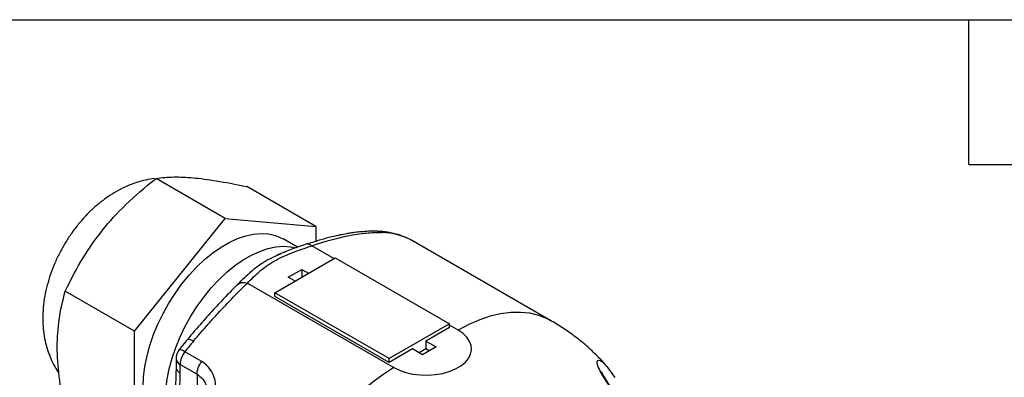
# Model space of a CAD drawing. Header units: millimetres. Extents: x 13 to 546, y 13 to 419.
# Tile 10 of 11: x 388 to 491, y 381 to 419. Entities that reach past the tile are written whole.
import ezdxf

# ---------------------------------------------------------------- set-up
doc = ezdxf.new("R2010")
doc.units = ezdxf.units.MM
doc.header["$LTSCALE"] = 2
doc.linetypes.add('SLD-Solid', pattern=[0])
doc.layers.add('TEXT', color=140, linetype='SLD-Solid', lineweight=25)

msp = doc.modelspace()

# ---------------------------------------------------------------- linework, layer by layer
for p, q in [((409.36, 398.17), (402.07, 402.38)), ((418.91, 397.32), (411.62, 401.52)), ((399.81, 386.29), (409.36, 398.17)), ((409.36, 398.17), (418.91, 397.32)), ((418.91, 397.32), (418.91, 395.75)), ((425.4, 396.81), (425.84, 396.68)), ((416.99, 395.12), (415.46, 396.01)), ((420.81, 393.93), (418.48, 395.28)), ((443.73, 387.35), (429.16, 395.76)), ((414.98, 394.35), (414.75, 394.25)), ((414.59, 390.34), (420.95, 394.01)), ((420.95, 394.01), (432.97, 387.07)), ((416, 391.97), (417.42, 392.79)), ((417.42, 392.79), (418.13, 392.38)), ((417.42, 392.79), (417.42, 391.97)), ((411.02, 391.58), (410.72, 391.26)), ((411.7, 391.36), (427.11, 382.46)), ((416.71, 391.56), (416, 391.97)), ((399.81, 386.29), (392.52, 390.5)), ((426.61, 383.4), (414.59, 390.34)), ((414.59, 389.93), (414.59, 390.34)), ((426.61, 382.99), (414.59, 389.93)), ((432.97, 387.07), (426.61, 383.4)), ((432.97, 386.67), (432.97, 387.07)), ((433.89, 386.38), (432.97, 386.91)), ((399.81, 373.56), (399.81, 386.29)), ((432.97, 386.67), (430.5, 385.24)), ((430.5, 385.24), (431.56, 384.62)), ((430.5, 385.24), (430.5, 384.42)), ((406.88, 383.08), (405.11, 384.1)), ((429.09, 384.42), (426.61, 382.99)), ((430.15, 383.81), (429.09, 384.42)), ((430.5, 384.42), (429.79, 384.01)), ((431.56, 384.62), (430.15, 383.81)), ((430.85, 384.22), (430.5, 384.42)), ((404.18, 383.39), (404.18, 382.49)), ((404.62, 382.78), (406.39, 381.76)), ((404.62, 381.88), (404.62, 382.78)), ((426.61, 382.99), (426.61, 383.4)), ((406.39, 381.76), (406.39, 374.83)), ((449.7, 382.42), (449.66, 382.46)), ((450.42, 381.42), (449.69, 382.44))]:
    msp.add_line(p, q)
at = {"flags": 128}
for points in [[(400.73, 380.46), (400.77, 381.49), (400.91, 382.57), (401.13, 383.67), (401.43, 384.79), (401.81, 385.92), (402.28, 387.04), (402.81, 388.15), (403.41, 389.23), (404.08, 390.27), (404.79, 391.26), (405.56, 392.19), (406.36, 393.05), (407.19, 393.83), (408.05, 394.53), (408.92, 395.14), (409.79, 395.64), (410.66, 396.04), (411.52, 396.33), (412.35, 396.51), (413.16, 396.58), (413.92, 396.53), (414.64, 396.37), (415.3, 396.09), (415.46, 396.01)], [(403.06, 379.11), (403.11, 380.15), (403.24, 381.22), (403.46, 382.32), (403.76, 383.44), (404.15, 384.57), (404.61, 385.7), (405.14, 386.8), (405.75, 387.88), (406.41, 388.92), (407.13, 389.91), (407.89, 390.84), (408.69, 391.7), (409.53, 392.49), (410.38, 393.19), (411.25, 393.79), (412.13, 394.29), (413, 394.69), (413.85, 394.98), (414.69, 395.16), (415.49, 395.23), (416.25, 395.18), (416.82, 395.06)], [(443.74, 387.35), (443.25, 387.6), (442.38, 387.94), (441.44, 388.17), (440.46, 388.27), (439.44, 388.25), (438.37, 388.11), (437.28, 387.85), (436.16, 387.48), (435.03, 386.98), (433.89, 386.38)], [(427.11, 382.46), (427.71, 382.17), (428.39, 381.93), (429.13, 381.76), (429.91, 381.67), (430.7, 381.65), (431.48, 381.71), (432.24, 381.84), (432.96, 382.04), (433.6, 382.31), (434.16, 382.63), (434.62, 383), (434.97, 383.41), (435.2, 383.85), (435.3, 384.31), (435.26, 384.76), (435.1, 385.21), (434.81, 385.64), (434.41, 386.03), (433.89, 386.38)]]:
    msp.add_lwpolyline(points, dxfattribs=at)
for centre, radius, start, end in [((425.69, 389.67), 7.01, 60.345, 88.7684), ((430.39, 364.76), 31.83, 139.964, 142.5775), ((405.68, 383.39), 1.5, 142.5693, 180), ((404.57, 383.48), 0.831, 48.6998, 95.2917), ((406.9, 382.68), 2.29, 141.5216, 177.4446), ((404.93, 383.47), 0.754, 185.6948, 245.6253), ((443.36, 357.05), 30.16, 122.6054, 160.4507)]:
    msp.add_arc(centre, radius, start, end)
for points, knots in [([(401.91, 402.36), (401.6, 402.32), (400.97, 402.22), (400.03, 401.96), (399.08, 401.61), (398.13, 401.15), (397.2, 400.59), (396.29, 399.94), (395.42, 399.19), (394.59, 398.37), (393.82, 397.48), (393.11, 396.52), (392.46, 395.52), (391.88, 394.48), (391.38, 393.4), (390.95, 392.28), (390.6, 391.14), (390.34, 389.97), (390.18, 388.79), (390.13, 387.64), (390.18, 386.55), (390.32, 385.53), (390.56, 384.56), (390.87, 383.64), (391.28, 382.78), (391.6, 382.2), (391.81, 381.93), (391.83, 381.9)], [0, 0, 0, 0, 0.036619, 0.075042, 0.114504, 0.155114, 0.196839, 0.239472, 0.28268, 0.326056, 0.369366, 0.412551, 0.455658, 0.498795, 0.542093, 0.585672, 0.629685, 0.674253, 0.71942, 0.765079, 0.806063, 0.846099, 0.885072, 0.923024, 0.960088, 0.996431, 1, 1, 1, 1]), ([(396.45, 396.93), (397.18, 397.85), (397.99, 398.73), (399.82, 400.51), (400.85, 401.41), (402.07, 402.38)], [0, 0, 0, 0, 0.5, 0.5, 1, 1, 1, 1]), ([(402.07, 402.38), (402.69, 402.47), (403.3, 402.52), (404.58, 402.54), (405.26, 402.51), (406.73, 402.38), (407.54, 402.27), (409.37, 401.97), (410.4, 401.78), (411.62, 401.52)], [0, 0, 0, 0, 0.25, 0.25, 0.5, 0.5, 0.75, 0.75, 1, 1, 1, 1]), ([(392.52, 390.5), (393.14, 391.82), (393.75, 392.96), (395.03, 395.06), (395.71, 396.01), (396.45, 396.93)], [0, 0, 0, 0, 0.5, 0.5, 1, 1, 1, 1]), ([(425.4, 396.81), (425.1, 396.81), (424.54, 396.82), (423.73, 396.76), (423.09, 396.69), (422.58, 396.62), (422.07, 396.53), (421.41, 396.41), (420.5, 396.2), (419.35, 395.9), (418.48, 395.62), (418.01, 395.47)], [0, 0, 0, 0, 0.142311, 0.259391, 0.351335, 0.418295, 0.470597, 0.559696, 0.677891, 0.824782, 1, 1, 1, 1]), ([(418.48, 395.28), (420.06, 395.82), (421.98, 396.34), (423.7, 396.57), (424.04, 396.61)], [0, 0, 0, 0, 0.5107876, 0.645948, 0.645948, 0.645948, 0.645948]), ([(429.18, 395.74), (429, 395.84), (428.56, 396.1), (427.8, 396.4), (426.9, 396.64), (426.1, 396.77), (425.59, 396.8), (425.4, 396.81)], [0, 0, 0, 0, 0.1574528, 0.3911666, 0.6252379, 0.8608117, 1, 1, 1, 1]), ([(411.7, 391.36), (412.1, 391.76), (412.5, 392.17), (413.41, 392.95), (413.92, 393.32), (414.78, 393.82), (415.08, 393.98), (415.72, 394.27), (416.71, 394.69), (417.78, 395.04), (418.48, 395.28)], [0, 0, 0, 0, 0.25, 0.25, 0.5, 0.5, 0.625, 0.625, 0.75, 1, 1, 1, 1]), ([(418, 395.47), (417.45, 395.29), (416.41, 394.95), (415.43, 394.54), (414.98, 394.35)], [0, 0, 0, 0, 0.529006, 1, 1, 1, 1]), ([(418.01, 395.47), (418.05, 395.48), (418.14, 395.5), (418.3, 395.44), (418.42, 395.33), (418.48, 395.28)], [0, 0, 0, 0, 0.301853, 0.650924, 1, 1, 1, 1]), ([(414.98, 394.32), (414.58, 394.14), (413.53, 393.68), (412.08, 392.61), (411.12, 391.66), (410.61, 391.17)], [0, 0, 0, 0, 0.233852, 0.601788, 1, 1, 1, 1]), ([(414.62, 394.18), (414.73, 394.24), (414.95, 394.35), (415.15, 394.42), (415.25, 394.46)], [0, 0, 0, 0, 0.505226, 1, 1, 1, 1]), ([(415.84, 394.7), (415.78, 394.68), (415.64, 394.64), (415.52, 394.57), (415.45, 394.54)], [0, 0, 0, 0, 0.433199, 1, 1, 1, 1]), ([(410.72, 391.26), (410.34, 390.89), (409.57, 390.11), (408.29, 388.74), (406.88, 387.18), (405.88, 386.01), (405.37, 385.4)], [0, 0, 0, 0, 0.2271, 0.469394, 0.727088, 1, 1, 1, 1]), ([(407.69, 387.17), (407.99, 387.51), (409.42, 389.08), (410.76, 390.45), (411.7, 391.36)], [0.2479293, 0.2479293, 0.2479293, 0.2479293, 0.3830906, 0.8938781, 0.8938781, 0.8938781, 0.8938781]), ([(410.45, 390.99), (410.49, 391.03), (410.56, 391.11), (410.67, 391.23), (410.74, 391.3), (410.78, 391.34)], [0, 0, 0, 0, 0.34979, 0.634448, 1, 1, 1, 1]), ([(392.52, 377.77), (392.22, 379.17), (392.01, 380.38), (391.74, 382.62), (391.67, 383.64), (391.67, 385.61), (391.74, 386.56), (392.01, 388.48), (392.22, 389.45), (392.52, 390.5)], [0, 0, 0, 0, 0.25, 0.25, 0.5, 0.5, 0.75, 0.75, 1, 1, 1, 1]), ([(449.67, 382.47), (449.34, 382.84), (448.67, 383.57), (447.59, 384.6), (446.43, 385.56), (445.2, 386.45), (444.29, 387.03), (443.78, 387.32), (443.73, 387.35)], [0, 0, 0, 0, 0.191534, 0.384764, 0.578977, 0.774531, 0.974468, 1, 1, 1, 1]), ([(405.37, 385.41), (405.21, 385.21), (404.91, 384.85), (404.62, 384.48), (404.49, 384.31)], [0, 0, 0, 0, 0.543736, 1, 1, 1, 1]), ([(405.39, 385.39), (405.4, 385.41), (405.42, 385.47), (405.63, 385.43), (405.89, 385.3), (406.02, 385.24)], [0, 0, 0, 0, 0.1624159, 0.5812079, 1, 1, 1, 1]), ([(406.39, 381.76), (406.39, 381.97), (406.43, 382.2), (406.6, 382.66), (406.73, 382.89), (406.88, 383.08)], [0, 0, 0, 0, 0.5, 0.5, 1, 1, 1, 1]), ([(406.56, 373.62), (407.2, 375.11), (408.29, 377.73), (408.57, 381.26), (407.6, 382.67), (406.88, 383.08)], [0, 0, 0, 0, 0.454318, 0.757196, 1.060075, 1.060075, 1.060075, 1.060075]), ([(449.66, 382.46), (449.54, 382.6), (449.35, 382.82), (449.12, 383), (448.97, 383.1), (448.76, 383.21), (448.58, 383.22), (448.5, 383.05), (448.52, 382.81), (448.63, 382.49), (448.83, 382.07), (449.1, 381.58), (449.44, 381.04), (449.82, 380.47), (450.1, 380.08), (450.24, 379.88)], [0, 0, 0, 0, 0.112554, 0.168098, 0.220904, 0.271228, 0.410141, 0.485325, 0.55772, 0.631639, 0.704271, 0.776895, 0.85162, 0.923684, 1, 1, 1, 1]), ([(404.18, 382.48), (404.18, 382.19), (404.17, 381.67), (404.14, 380.99), (404.11, 380.49), (404.08, 380.13), (404.06, 379.73), (404.02, 379.17), (403.96, 378.33), (403.9, 377.21), (403.89, 376.37), (403.89, 375.91)], [0, 0, 0, 0, 0.131738, 0.23709, 0.315214, 0.365431, 0.407346, 0.494594, 0.622007, 0.790368, 1, 1, 1, 1]), ([(404.18, 382.49), (404.18, 382.38), (404.22, 382.26), (404.37, 382.05), (404.48, 381.96), (404.62, 381.88)], [0, 0, 0, 0, 0.5, 0.5, 1, 1, 1, 1]), ([(404.32, 375.28), (404.32, 376.41), (404.39, 377.5), (404.54, 379.67), (404.62, 380.75), (404.62, 381.88)], [0, 0, 0, 0, 0.5, 0.5, 1, 1, 1, 1]), ([(406.39, 381.76), (406.6, 381.61), (407.02, 381.29), (407.4, 380.53), (407.56, 379.8), (407.54, 379.32), (407.54, 379.17)], [0, 0, 0, 0, 0.281399, 0.565616, 0.86421, 1, 1, 1, 1]), ([(450.33, 379.88), (450.17, 380.1), (449.89, 380.51), (449.54, 381.05), (449.3, 381.44), (449.14, 381.72), (449.04, 381.91), (449, 382.03), (448.99, 382.03), (448.99, 382.03)], [0, 0, 0, 0, 0.230571, 0.422319, 0.577264, 0.697824, 0.794063, 0.901752, 1, 1, 1, 1])]:
    msp.add_open_spline(points, degree=3, knots=knots)
for points in [[(424.04, 396.61), (424.1, 396.61), (424.15, 396.62), (424.21, 396.62)], [(424.21, 396.62), (424.79, 396.68), (425.33, 396.7), (425.84, 396.68)], [(410.61, 391.17), (410.85, 391.42), (411.27, 391.5), (411.7, 391.36)], [(406.02, 385.24), (406.53, 385.84), (407.04, 386.44), (407.55, 387.01)], [(407.55, 387.01), (407.6, 387.06), (407.64, 387.11), (407.69, 387.17)]]:
    msp.add_open_spline(points, degree=3)
at = {"layer": 'TEXT'}
for p, q in [((12.7, 419.1), (546.1, 419.1)), ((487.68, 403.86), (487.68, 419.1)), ((487.68, 403.86), (502.92, 403.86))]:
    msp.add_line(p, q, dxfattribs=at)

doc.saveas('drawing.dxf')
